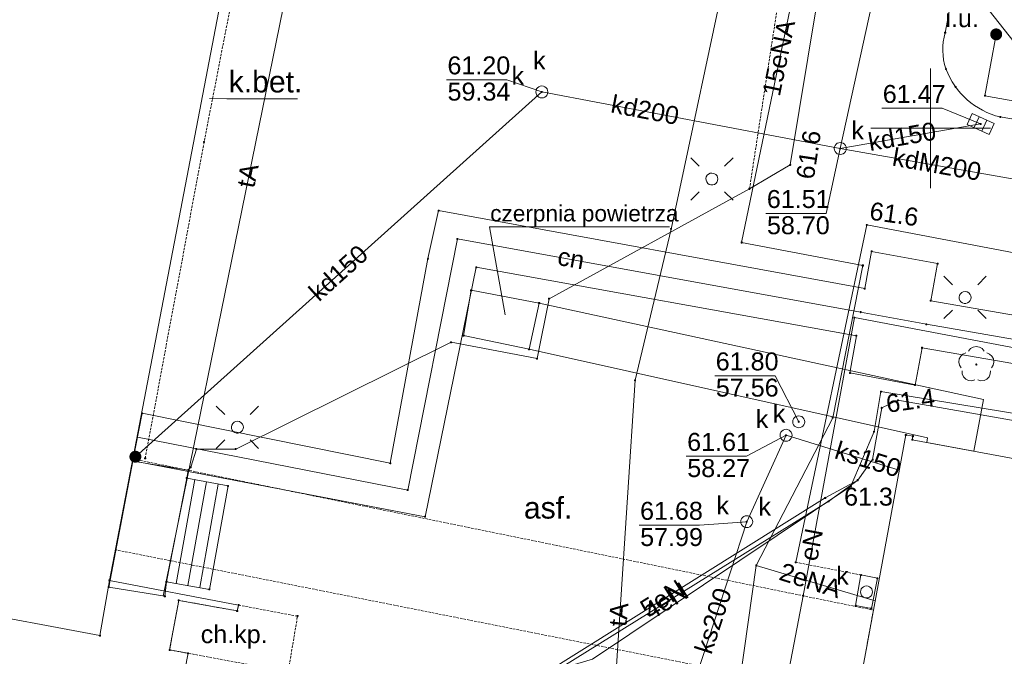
# Paper-space layout 'A-01 PLAN SYTUACYJNY' of a CAD drawing. Header units: millimetres. Extents: x 0 to 900, y 0 to 750.
# Tile 53 of 105: x 419 to 502, y 448 to 502. Entities that reach past the tile are written whole.
import ezdxf
from ezdxf.xclip import XClip

# ---------------------------------------------------------------- set-up
doc = ezdxf.new("R2010")
doc.units = ezdxf.units.MM
doc.header["$MEASUREMENT"] = 0
doc.header["$XCLIPFRAME"] = 0
doc.linetypes.add('PRZER2-1', pattern=[1.5, 1, -0.5])
doc.layers.add('A_mapa_Nr_pióra__2', color=8, linetype='Continuous', lineweight=13)
doc.layers.add('A_podrys', color=7, linetype='Continuous')
doc.styles.add('STYL_AUTOMATYCZNY_1', font='arial.ttf')

# ---------------------------------------------------------------- blocks, each defined once
blk = doc.blocks.new('Rysunek_3_3', base_point=(-1239.757, 488.381))
at = {"layer": 'A_mapa_Nr_pióra__2', "linetype": 'Continuous', "lineweight": 13}
for points in [[(500.477, 500.415), (500.494, 500.286), (500.544, 500.165), (500.624, 500.062), (500.727, 499.982), (500.848, 499.933), (500.977, 499.915), (501.107, 499.933), (501.227, 499.982), (501.331, 500.062), (501.41, 500.165), (501.46, 500.286), (501.477, 500.415), (501.46, 500.545), (501.41, 500.665), (501.331, 500.769), (501.227, 500.848), (501.107, 500.898), (500.977, 500.915), (500.848, 500.898), (500.727, 500.848), (500.624, 500.769), (500.544, 500.665), (500.494, 500.545)], [(462.949, 495.608), (462.952, 495.584), (462.961, 495.563), (462.976, 495.544), (462.994, 495.53), (463.016, 495.521), (463.039, 495.518), (463.063, 495.521), (463.084, 495.53), (463.103, 495.544), (463.117, 495.563), (463.126, 495.584), (463.129, 495.608), (463.126, 495.631), (463.117, 495.653), (463.103, 495.671), (463.084, 495.686), (463.063, 495.695), (463.039, 495.698), (463.016, 495.695), (462.994, 495.686), (462.976, 495.671), (462.961, 495.653), (462.952, 495.631)], [(499.587, 492.935), (499.59, 492.912), (499.599, 492.89), (499.614, 492.872), (499.632, 492.858), (499.654, 492.849), (499.677, 492.845), (499.7, 492.849), (499.722, 492.858), (499.741, 492.872), (499.755, 492.89), (499.764, 492.912), (499.767, 492.935), (499.764, 492.959), (499.755, 492.98), (499.741, 492.999), (499.722, 493.013), (499.7, 493.022), (499.677, 493.025), (499.654, 493.022), (499.632, 493.013), (499.614, 492.999), (499.599, 492.98), (499.59, 492.959)], [(487.865, 490.882), (487.868, 490.858), (487.877, 490.837), (487.891, 490.818), (487.91, 490.804), (487.932, 490.795), (487.955, 490.792), (487.978, 490.795), (488, 490.804), (488.019, 490.818), (488.033, 490.837), (488.042, 490.858), (488.045, 490.882), (488.042, 490.905), (488.033, 490.927), (488.019, 490.945), (488, 490.96), (487.978, 490.969), (487.955, 490.972), (487.932, 490.969), (487.91, 490.96), (487.891, 490.945), (487.877, 490.927), (487.868, 490.905)], [(483.687, 489.515), (483.69, 489.492), (483.699, 489.47), (483.714, 489.452), (483.732, 489.438), (483.754, 489.429), (483.777, 489.425), (483.8, 489.429), (483.822, 489.438), (483.841, 489.452), (483.855, 489.47), (483.864, 489.492), (483.867, 489.515), (483.864, 489.539), (483.855, 489.56), (483.841, 489.579), (483.822, 489.593), (483.8, 489.602), (483.777, 489.605), (483.754, 489.602), (483.732, 489.593), (483.714, 489.579), (483.699, 489.56), (483.69, 489.539)], [(490.087, 484.495), (490.09, 484.472), (490.099, 484.45), (490.114, 484.432), (490.132, 484.418), (490.154, 484.409), (490.177, 484.405), (490.2, 484.409), (490.222, 484.418), (490.241, 484.432), (490.255, 484.45), (490.264, 484.472), (490.267, 484.495), (490.264, 484.519), (490.255, 484.54), (490.241, 484.559), (490.222, 484.573), (490.2, 484.582), (490.177, 484.585), (490.154, 484.582), (490.132, 484.573), (490.114, 484.559), (490.099, 484.54), (490.09, 484.519)], [(499.317, 472.745), (499.345, 472.75), (499.37, 472.763), (499.39, 472.783), (499.403, 472.808), (499.407, 472.835), (499.403, 472.863), (499.39, 472.888), (499.37, 472.908), (499.345, 472.921), (499.317, 472.925), (499.289, 472.921), (499.264, 472.908), (499.244, 472.888), (499.232, 472.863), (499.227, 472.835), (499.232, 472.808), (499.244, 472.783), (499.264, 472.763), (499.289, 472.75)], [(491.327, 469.215), (491.33, 469.192), (491.339, 469.17), (491.354, 469.152), (491.372, 469.138), (491.394, 469.129), (491.417, 469.125), (491.44, 469.129), (491.462, 469.138), (491.481, 469.152), (491.495, 469.17), (491.504, 469.192), (491.507, 469.215), (491.504, 469.239), (491.495, 469.26), (491.481, 469.279), (491.462, 469.293), (491.44, 469.302), (491.417, 469.305), (491.394, 469.302), (491.372, 469.293), (491.354, 469.279), (491.339, 469.26), (491.33, 469.239)], [(484.4, 468.052), (484.403, 468.028), (484.412, 468.007), (484.427, 467.988), (484.445, 467.974), (484.467, 467.965), (484.49, 467.962), (484.513, 467.965), (484.535, 467.974), (484.554, 467.988), (484.568, 468.007), (484.577, 468.028), (484.58, 468.052), (484.577, 468.075), (484.568, 468.097), (484.554, 468.115), (484.535, 468.13), (484.513, 468.138), (484.49, 468.142), (484.467, 468.138), (484.445, 468.13), (484.427, 468.115), (484.412, 468.097), (484.403, 468.075)], [(483.34, 466.923), (483.343, 466.9), (483.352, 466.878), (483.367, 466.859), (483.385, 466.845), (483.407, 466.836), (483.43, 466.833), (483.454, 466.836), (483.475, 466.845), (483.494, 466.859), (483.508, 466.878), (483.517, 466.9), (483.52, 466.923), (483.517, 466.946), (483.508, 466.968), (483.494, 466.987), (483.475, 467.001), (483.454, 467.01), (483.43, 467.013), (483.407, 467.01), (483.385, 467.001), (483.367, 466.987), (483.352, 466.968), (483.343, 466.946)], [(428.597, 465.135), (428.614, 465.006), (428.664, 464.885), (428.744, 464.782), (428.847, 464.702), (428.968, 464.653), (429.097, 464.635), (429.227, 464.653), (429.347, 464.702), (429.451, 464.782), (429.53, 464.885), (429.58, 465.006), (429.597, 465.135), (429.58, 465.265), (429.53, 465.385), (429.451, 465.489), (429.347, 465.568), (429.227, 465.618), (429.097, 465.635), (428.968, 465.618), (428.847, 465.568), (428.744, 465.489), (428.664, 465.385), (428.614, 465.265)], [(486.607, 461.695), (486.61, 461.672), (486.619, 461.65), (486.634, 461.632), (486.652, 461.618), (486.674, 461.609), (486.697, 461.605), (486.72, 461.609), (486.742, 461.618), (486.761, 461.632), (486.775, 461.65), (486.784, 461.672), (486.787, 461.695), (486.784, 461.719), (486.775, 461.74), (486.761, 461.759), (486.742, 461.773), (486.72, 461.782), (486.697, 461.785), (486.674, 461.782), (486.652, 461.773), (486.634, 461.759), (486.619, 461.74), (486.61, 461.719)], [(480.058, 459.708), (480.061, 459.684), (480.07, 459.663), (480.084, 459.644), (480.103, 459.63), (480.124, 459.621), (480.148, 459.618), (480.171, 459.621), (480.193, 459.63), (480.211, 459.644), (480.226, 459.663), (480.235, 459.684), (480.238, 459.708), (480.235, 459.731), (480.226, 459.753), (480.211, 459.771), (480.193, 459.786), (480.171, 459.795), (480.148, 459.798), (480.124, 459.795), (480.103, 459.786), (480.084, 459.771), (480.07, 459.753), (480.061, 459.731)]]:
    blk.add_hatch(color=8, dxfattribs=at).paths.add_polyline_path(points)
at = {"layer": 'A_mapa_Nr_pióra__2', "color": 8, "linetype": 'Continuous', "lineweight": 13, "ltscale": 0.2, "flags": 128}
for points in [[(301.773, 580.211), (445.817, 553.215), (426.937, 454.795), (437.717, 452.735), (437.597, 452.255), (432.717, 453.135), (431.957, 448.995), (433.497, 448.715), (432.957, 445.875), (432.737, 445.895), (428.857, 425.275), (424.257, 426.155), (423.457, 421.995), (431.697, 420.515), (429.997, 411.035), (423.397, 412.235), (420.337, 395.615), (348.397, 409.235)], [(301.773, 580.211), (445.817, 553.215), (426.937, 454.795), (426.137, 450.195), (354.797, 463.555)], [(487.955, 490.882), (501.357, 552.075), (501.464, 553.079)], [(431.429, 453.497), (445.725, 523.684)], [(486.837, 522.695), (486.278, 519.747), (500.426, 517.065), (500.397, 502.419), (502.471, 499.759)], [(478.299, 437.295), (480.942, 456.046), (487.331, 468.395), (489.843, 481.109), (479.723, 483.028), (486.083, 513.712), (487.345, 518.934)], [(478.829, 507.56), (473.828, 484.145), (470.825, 471.525), (468.28, 432.335), (461.755, 397.381)], [(500.977, 500.415), (500.037, 495.295), (513.957, 492.795), (521.837, 491.555), (528.597, 493.955), (530.889, 497.394)], [(495.497, 487.575), (495.497, 497.575)], [(495.497, 487.575), (495.497, 497.575)], [(535.013, 496.627), (534.257, 492.555), (533.557, 491.115), (526.877, 464.735), (491.357, 470.575), (490.777, 467.235), (488.837, 462.675), (467.257, 448.235), (458.337, 445.575), (449.437, 436.455), (434.517, 369.515), (352.337, 384.355), (343.957, 404.295), (337.957, 418.795), (335.057, 431.195), (336.257, 439.715), (341.909, 465.907)], [(463.039, 495.608), (460.119, 496.626), (455.079, 496.626)], [(463.039, 495.608), (429.097, 465.135)], [(435.283, 495.045), (436.726, 495.024), (442.646, 495.024)], [(463.039, 495.608), (487.955, 490.882)], [(480.357, 429.975), (484.857, 453.515), (489.137, 476.755), (510.397, 472.715), (512.317, 480.295), (514.997, 494.235)], [(499.677, 492.935), (496.469, 494.241), (491.429, 494.241)], [(499.15, 492.627), (499.568, 493.536)], [(487.955, 490.882), (499.677, 492.935)], [(495.497, 492.575), (490.497, 492.575)], [(495.497, 492.575), (500.497, 492.575)], [(499.787, 492.335), (500.204, 493.244)], [(487.955, 490.882), (486.79, 485.462), (481.75, 485.462)], [(487.955, 490.882), (503.906, 488.063)], [(475.469, 490.103), (476.177, 489.396)], [(479.005, 490.103), (478.298, 489.396)], [(475.469, 486.568), (476.177, 487.275)], [(479.005, 486.568), (478.298, 487.275)], [(459.988, 476.995), (458.655, 484.343), (473.695, 484.343)], [(490.177, 484.495), (484.237, 456.315)], [(429.272, 466.776), (451.838, 462.347), (455.988, 483.33), (489.655, 477.212), (495.146, 476.197), (518.655, 472.124)], [(496.609, 480.203), (497.317, 479.496)], [(500.145, 480.203), (499.438, 479.496)], [(496.609, 476.668), (497.317, 477.375)], [(500.145, 476.668), (499.438, 477.375)], [(498.045, 472.567), (497.908, 472.787), (497.854, 473.042), (497.891, 473.299), (498.013, 473.528), (498.205, 473.703), (498.446, 473.8)], [(498.669, 473.962), (498.836, 474.161), (499.061, 474.29), (499.317, 474.335), (499.573, 474.29), (499.798, 474.161), (499.966, 473.962)], [(500.188, 473.8), (500.429, 473.703), (500.622, 473.528), (500.744, 473.299), (500.78, 473.042), (500.726, 472.787), (500.589, 472.567)], [(499.18, 471.543), (498.927, 471.48), (498.669, 471.508), (498.436, 471.622), (498.255, 471.809), (498.149, 472.046), (498.13, 472.305)], [(500.504, 472.305), (500.485, 472.046), (500.379, 471.809), (500.199, 471.622), (499.965, 471.508), (499.707, 471.48), (499.455, 471.543)], [(484.49, 468.052), (482.521, 471.897), (477.481, 471.897)], [(489.417, 463.175), (490.657, 464.895), (491.417, 469.215), (492.777, 469.855), (502.717, 468.115), (522.557, 464.615), (526.277, 465.315), (527.377, 466.835), (528.237, 471.155)], [(435.849, 469.363), (436.557, 468.656)], [(439.385, 469.363), (438.678, 468.656)], [(435.849, 465.828), (436.557, 466.535)], [(439.385, 465.828), (438.678, 466.535)], [(483.43, 466.923), (480.148, 459.708), (474.697, 442.975)], [(483.43, 466.923), (480.136, 465.174), (475.096, 465.174)], [(483.43, 466.923), (492.886, 464.008)], [(432.503, 454.551), (434.054, 463.229)], [(433.487, 454.375), (435.036, 463.041)], [(457.657, 444.275), (459.537, 444.675), (486.697, 461.695), (489.417, 463.175)], [(457.657, 444.275), (459.857, 444.535), (486.997, 461.415), (489.417, 463.175)], [(434.472, 454.199), (436.019, 462.853)], [(459.537, 444.675), (486.697, 461.695)], [(486.997, 461.415), (459.857, 444.535)], [(480.148, 459.708), (476.203, 459.414), (471.163, 459.414)], [(490.871, 453.094), (480.942, 456.046)]]:
    blk.add_lwpolyline(points, dxfattribs=at)
for points in [[(530.097, 514.015), (532.257, 530.055), (533.057, 536.015, 0.212893), (532.037, 542.515, 0.135669), (516.537, 546.495, 0.097614), (510.897, 545.855, 0.093983), (506.817, 543.815, 0.235117), (502.917, 537.195), (500.637, 521.415), (496.717, 500.555, 0.152127), (496.777, 497.535, 0.248916), (501.317, 493.515), (523.177, 489.735, 0.327079), (530.217, 491.535), (578.497, 482.175, 0.167419), (581.057, 482.535, 0.258814), (583.217, 485.755), (585.037, 495.875), (662.737, 482.615), (660.737, 472.275)], [(443.71, 537.06), (482.517, 529.955), (487.077, 528.815, -0.316358), (489.057, 524.535), (488.977, 520.975), (483.777, 489.515), (480.377, 487.515), (463.637, 478.335), (462.637, 473.335), (455.457, 474.695), (437.477, 465.775), (434.197, 465.775), (433.717, 464.255), (433.517, 464.015)], [(490.177, 484.495), (514.917, 479.795), (534.797, 476.175, -0.218027), (542.717, 470.155), (543.837, 465.735), (542.057, 456.755)]]:
    blk.add_lwpolyline(points, format="xyb", dxfattribs=at)
at = {"layer": 'A_mapa_Nr_pióra__2', "color": 8, "linetype": 'PRZER2-1', "lineweight": 13, "ltscale": 0.2, "flags": 128}
for points in [[(429.917, 464.995), (434.837, 491.415), (444.257, 539.875)], [(450.397, 513.155), (449.897, 510.355), (467.497, 507.315), (471.777, 505.775), (482.877, 503.775), (480.377, 487.515)], [(484.237, 456.315), (489.677, 455.255)]]:
    blk.add_lwpolyline(points, dxfattribs=at)
at = {"layer": 'A_mapa_Nr_pióra__2', "color": 8, "linetype": 'Continuous', "lineweight": 13, "ltscale": 0.2, "flags": 128}
for points in [[(496.672, 500.54), (496.672, 500.571), (496.701, 500.6), (496.733, 500.6), (496.762, 500.571), (496.762, 500.54), (496.733, 500.51), (496.701, 500.51)], [(496.732, 497.52), (496.732, 497.551), (496.761, 497.58), (496.793, 497.58), (496.822, 497.551), (496.822, 497.52), (496.793, 497.49), (496.761, 497.49)], [(463.039, 496.108), (463.169, 496.091), (463.289, 496.041), (463.393, 495.961), (463.472, 495.858), (463.522, 495.737), (463.539, 495.608), (463.522, 495.478), (463.472, 495.358), (463.393, 495.254), (463.289, 495.175), (463.169, 495.125), (463.039, 495.108), (462.91, 495.125), (462.789, 495.175), (462.686, 495.254), (462.606, 495.358), (462.556, 495.478), (462.539, 495.608), (462.556, 495.737), (462.606, 495.858), (462.686, 495.961), (462.789, 496.041), (462.91, 496.091)], [(463.039, 496.108), (463.169, 496.091), (463.289, 496.041), (463.393, 495.961), (463.472, 495.858), (463.522, 495.737), (463.539, 495.608), (463.522, 495.478), (463.472, 495.358), (463.393, 495.254), (463.289, 495.175), (463.169, 495.125), (463.039, 495.108), (462.91, 495.125), (462.789, 495.175), (462.686, 495.254), (462.606, 495.358), (462.556, 495.478), (462.539, 495.608), (462.556, 495.737), (462.606, 495.858), (462.686, 495.961), (462.789, 496.041), (462.91, 496.091)], [(497.532, 496.02), (497.532, 496.051), (497.561, 496.08), (497.593, 496.08), (497.622, 496.051), (497.622, 496.02), (497.593, 495.99), (497.561, 495.99)], [(499.992, 495.28), (499.992, 495.311), (500.021, 495.34), (500.053, 495.34), (500.082, 495.311), (500.082, 495.28), (500.053, 495.25), (500.021, 495.25)], [(500.377, 492.064), (498.56, 492.898), (498.977, 493.807), (500.795, 492.973)], [(501.272, 493.5), (501.272, 493.531), (501.301, 493.56), (501.333, 493.56), (501.362, 493.531), (501.362, 493.5), (501.333, 493.47), (501.301, 493.47)], [(434.792, 491.4), (434.792, 491.431), (434.821, 491.46), (434.853, 491.46), (434.882, 491.431), (434.882, 491.4), (434.853, 491.37), (434.821, 491.37)], [(487.955, 491.382), (488.085, 491.365), (488.205, 491.315), (488.309, 491.235), (488.388, 491.132), (488.438, 491.011), (488.455, 490.882), (488.438, 490.752), (488.388, 490.632), (488.309, 490.528), (488.205, 490.449), (488.085, 490.399), (487.955, 490.382), (487.826, 490.399), (487.705, 490.449), (487.602, 490.528), (487.522, 490.632), (487.472, 490.752), (487.455, 490.882), (487.472, 491.011), (487.522, 491.132), (487.602, 491.235), (487.705, 491.315), (487.826, 491.365)], [(487.955, 491.382), (488.085, 491.365), (488.205, 491.315), (488.309, 491.235), (488.388, 491.132), (488.438, 491.011), (488.455, 490.882), (488.438, 490.752), (488.388, 490.632), (488.309, 490.528), (488.205, 490.449), (488.085, 490.399), (487.955, 490.382), (487.826, 490.399), (487.705, 490.449), (487.602, 490.528), (487.522, 490.632), (487.472, 490.752), (487.455, 490.882), (487.472, 491.011), (487.522, 491.132), (487.602, 491.235), (487.705, 491.315), (487.826, 491.365)], [(477.237, 488.835), (477.408, 488.805), (477.559, 488.718), (477.67, 488.585), (477.72, 488.465), (477.737, 488.335), (477.72, 488.206), (477.67, 488.085), (477.577, 487.969), (477.454, 487.885), (477.312, 487.841), (477.163, 487.841), (477.02, 487.885), (476.897, 487.969), (476.804, 488.085), (476.75, 488.224), (476.739, 488.373), (476.772, 488.518), (476.846, 488.647), (476.956, 488.749), (477.09, 488.813)], [(480.332, 487.5), (480.332, 487.531), (480.361, 487.56), (480.393, 487.56), (480.422, 487.531), (480.422, 487.5), (480.393, 487.47), (480.361, 487.47)], [(429.652, 468.76), (450.377, 464.588), (453.526, 481.691), (454.415, 485.697), (490.002, 479.181), (490.577, 482.288), (496.083, 481.271), (495.509, 478.164), (518.991, 474.095), (518.318, 470.154), (494.782, 474.231), (494.208, 471.124), (488.76, 472.131), (489.308, 475.243), (457.561, 480.963), (453.289, 460.123), (428.892, 464.792)], [(454.37, 485.681), (454.37, 485.713), (454.4, 485.742), (454.431, 485.742), (454.46, 485.713), (454.46, 485.681), (454.431, 485.652), (454.4, 485.652)], [(473.783, 484.13), (473.783, 484.161), (473.812, 484.19), (473.844, 484.19), (473.873, 484.161), (473.873, 484.13), (473.844, 484.1), (473.812, 484.1)], [(455.943, 483.314), (455.943, 483.346), (455.972, 483.375), (456.004, 483.375), (456.033, 483.346), (456.033, 483.314), (456.004, 483.285), (455.972, 483.285)], [(479.678, 483.012), (479.678, 483.044), (479.707, 483.073), (479.739, 483.073), (479.768, 483.044), (479.768, 483.012), (479.739, 482.983), (479.707, 482.983)], [(490.532, 482.273), (490.532, 482.304), (490.561, 482.333), (490.592, 482.333), (490.622, 482.304), (490.622, 482.273), (490.592, 482.243), (490.561, 482.243)], [(453.481, 481.675), (453.481, 481.706), (453.51, 481.736), (453.542, 481.736), (453.571, 481.706), (453.571, 481.675), (453.542, 481.646), (453.51, 481.646)], [(457.516, 480.948), (457.516, 480.979), (457.545, 481.008), (457.577, 481.008), (457.606, 480.979), (457.606, 480.948), (457.577, 480.918), (457.545, 480.918)], [(489.798, 481.093), (489.798, 481.125), (489.827, 481.154), (489.859, 481.154), (489.888, 481.125), (489.888, 481.093), (489.859, 481.064), (489.827, 481.064)], [(496.038, 481.255), (496.038, 481.286), (496.067, 481.316), (496.099, 481.316), (496.128, 481.286), (496.128, 481.255), (496.099, 481.226), (496.067, 481.226)], [(457.137, 479.035), (462.817, 477.975), (461.977, 474.115), (456.497, 475.255)], [(457.092, 479.02), (457.092, 479.051), (457.121, 479.08), (457.153, 479.08), (457.182, 479.051), (457.182, 479.02), (457.153, 478.99), (457.121, 478.99)], [(489.957, 479.165), (489.957, 479.197), (489.986, 479.226), (490.018, 479.226), (490.047, 479.197), (490.047, 479.165), (490.018, 479.136), (489.986, 479.136)], [(498.377, 478.935), (498.548, 478.905), (498.699, 478.818), (498.81, 478.685), (498.86, 478.565), (498.877, 478.435), (498.86, 478.306), (498.81, 478.185), (498.717, 478.069), (498.594, 477.985), (498.452, 477.941), (498.303, 477.941), (498.16, 477.985), (498.037, 478.069), (497.944, 478.185), (497.89, 478.324), (497.879, 478.473), (497.912, 478.618), (497.986, 478.747), (498.096, 478.849), (498.23, 478.913)], [(462.817, 477.975), (499.912, 469.926), (499.11, 465.6), (495.177, 466.329), (495.249, 466.723), (461.977, 474.115)], [(462.772, 477.96), (462.772, 477.991), (462.801, 478.02), (462.833, 478.02), (462.862, 477.991), (462.862, 477.96), (462.833, 477.93), (462.801, 477.93)], [(463.592, 478.32), (463.592, 478.351), (463.621, 478.38), (463.653, 478.38), (463.682, 478.351), (463.682, 478.32), (463.653, 478.29), (463.621, 478.29)], [(495.464, 478.148), (495.464, 478.18), (495.493, 478.209), (495.525, 478.209), (495.554, 478.18), (495.554, 478.148), (495.525, 478.119), (495.493, 478.119)], [(489.61, 477.196), (489.61, 477.228), (489.639, 477.257), (489.671, 477.257), (489.7, 477.228), (489.7, 477.196), (489.671, 477.167), (489.639, 477.167)], [(489.092, 476.74), (489.092, 476.771), (489.121, 476.8), (489.153, 476.8), (489.182, 476.771), (489.182, 476.74), (489.153, 476.71), (489.121, 476.71)], [(495.101, 476.181), (495.101, 476.213), (495.13, 476.242), (495.161, 476.242), (495.191, 476.213), (495.191, 476.181), (495.161, 476.152), (495.13, 476.152)], [(456.452, 475.24), (456.452, 475.271), (456.481, 475.3), (456.513, 475.3), (456.542, 475.271), (456.542, 475.24), (456.513, 475.21), (456.481, 475.21)], [(489.263, 475.227), (489.263, 475.258), (489.292, 475.288), (489.324, 475.288), (489.353, 475.258), (489.353, 475.227), (489.324, 475.198), (489.292, 475.198)], [(455.412, 474.68), (455.412, 474.711), (455.441, 474.74), (455.473, 474.74), (455.502, 474.711), (455.502, 474.68), (455.473, 474.65), (455.441, 474.65)], [(461.932, 474.1), (461.932, 474.131), (461.961, 474.16), (461.993, 474.16), (462.022, 474.131), (462.022, 474.1), (461.993, 474.07), (461.961, 474.07)], [(494.737, 474.215), (494.737, 474.247), (494.766, 474.276), (494.798, 474.276), (494.827, 474.247), (494.827, 474.215), (494.798, 474.186), (494.766, 474.186)], [(462.592, 473.32), (462.592, 473.351), (462.621, 473.38), (462.653, 473.38), (462.682, 473.351), (462.682, 473.32), (462.653, 473.29), (462.621, 473.29)], [(488.715, 472.115), (488.715, 472.147), (488.744, 472.176), (488.776, 472.176), (488.805, 472.147), (488.805, 472.115), (488.776, 472.086), (488.744, 472.086)], [(470.78, 471.509), (470.78, 471.541), (470.809, 471.57), (470.841, 471.57), (470.87, 471.541), (470.87, 471.509), (470.841, 471.48), (470.809, 471.48)], [(494.163, 471.108), (494.163, 471.14), (494.192, 471.169), (494.224, 471.169), (494.253, 471.14), (494.253, 471.108), (494.224, 471.079), (494.192, 471.079)], [(491.312, 470.56), (491.312, 470.591), (491.341, 470.62), (491.373, 470.62), (491.402, 470.591), (491.402, 470.56), (491.373, 470.53), (491.341, 470.53)], [(492.732, 469.84), (492.732, 469.871), (492.761, 469.9), (492.793, 469.9), (492.822, 469.871), (492.822, 469.84), (492.793, 469.81), (492.761, 469.81)], [(429.607, 468.745), (429.607, 468.776), (429.636, 468.805), (429.668, 468.805), (429.697, 468.776), (429.697, 468.745), (429.668, 468.715), (429.636, 468.715)], [(491.372, 469.2), (491.372, 469.231), (491.401, 469.26), (491.433, 469.26), (491.462, 469.231), (491.462, 469.2), (491.433, 469.17), (491.401, 469.17)], [(437.617, 468.095), (437.788, 468.065), (437.939, 467.978), (438.05, 467.845), (438.1, 467.725), (438.117, 467.595), (438.1, 467.466), (438.05, 467.345), (437.957, 467.229), (437.834, 467.145), (437.692, 467.101), (437.543, 467.101), (437.4, 467.145), (437.277, 467.229), (437.184, 467.345), (437.13, 467.484), (437.119, 467.633), (437.152, 467.778), (437.226, 467.907), (437.336, 468.009), (437.47, 468.073)], [(484.49, 468.552), (484.62, 468.535), (484.74, 468.485), (484.844, 468.405), (484.923, 468.302), (484.973, 468.181), (484.99, 468.052), (484.973, 467.922), (484.923, 467.802), (484.844, 467.698), (484.74, 467.619), (484.62, 467.569), (484.49, 467.552), (484.361, 467.569), (484.24, 467.619), (484.137, 467.698), (484.057, 467.802), (484.007, 467.922), (483.99, 468.052), (484.007, 468.181), (484.057, 468.302), (484.137, 468.405), (484.24, 468.485), (484.361, 468.535)], [(487.286, 468.379), (487.286, 468.411), (487.315, 468.44), (487.346, 468.44), (487.376, 468.411), (487.376, 468.379), (487.346, 468.35), (487.315, 468.35)], [(483.43, 467.423), (483.56, 467.406), (483.68, 467.356), (483.784, 467.277), (483.863, 467.173), (483.913, 467.052), (483.93, 466.923), (483.913, 466.794), (483.863, 466.673), (483.784, 466.57), (483.68, 466.49), (483.56, 466.44), (483.43, 466.423), (483.301, 466.44), (483.18, 466.49), (483.077, 466.57), (482.997, 466.673), (482.947, 466.794), (482.93, 466.923), (482.947, 467.052), (482.997, 467.173), (483.077, 467.277), (483.18, 467.356), (483.301, 467.406)], [(483.43, 467.423), (483.56, 467.406), (483.68, 467.356), (483.784, 467.277), (483.863, 467.173), (483.913, 467.052), (483.93, 466.923), (483.913, 466.794), (483.863, 466.673), (483.784, 466.57), (483.68, 466.49), (483.56, 466.44), (483.43, 466.423), (483.301, 466.44), (483.18, 466.49), (483.077, 466.57), (482.997, 466.673), (482.947, 466.794), (482.93, 466.923), (482.947, 467.052), (482.997, 467.173), (483.077, 467.277), (483.18, 467.356), (483.301, 467.406)], [(490.732, 467.22), (490.732, 467.251), (490.761, 467.28), (490.793, 467.28), (490.822, 467.251), (490.822, 467.22), (490.793, 467.19), (490.761, 467.19)], [(493.386, 466.941), (493.386, 466.973), (493.415, 467.002), (493.447, 467.002), (493.476, 466.973), (493.476, 466.941), (493.447, 466.912), (493.415, 466.912)], [(577.275, 449.527), (576.687, 449.637), (576.631, 449.341), (535.335, 457.199), (535.771, 459.559), (529.479, 460.725), (529.343, 459.997), (493.967, 466.553), (494.021, 466.849), (493.431, 466.957), (487.411, 434.353), (487.903, 434.263), (487.957, 434.555), (558.212, 421.285), (558.337, 421.255), (569.857, 419.075), (571.637, 418.715)], [(493.922, 466.537), (493.922, 466.569), (493.951, 466.598), (493.983, 466.598), (494.012, 466.569), (494.012, 466.537), (493.983, 466.508), (493.951, 466.508)], [(493.976, 466.833), (493.976, 466.865), (494.005, 466.894), (494.037, 466.894), (494.066, 466.865), (494.066, 466.833), (494.037, 466.804), (494.005, 466.804)], [(434.152, 465.76), (434.152, 465.791), (434.181, 465.82), (434.213, 465.82), (434.242, 465.791), (434.242, 465.76), (434.213, 465.73), (434.181, 465.73)], [(437.432, 465.76), (437.432, 465.791), (437.461, 465.82), (437.493, 465.82), (437.522, 465.791), (437.522, 465.76), (437.493, 465.73), (437.461, 465.73)], [(428.886, 464.762), (433.517, 464.015), (433.397, 463.355), (431.697, 454.695), (431.557, 453.475), (426.874, 454.247)], [(428.841, 464.746), (428.841, 464.778), (428.87, 464.807), (428.902, 464.807), (428.931, 464.778), (428.931, 464.746), (428.902, 464.717), (428.87, 464.717)], [(428.847, 464.777), (428.847, 464.808), (428.876, 464.837), (428.908, 464.837), (428.937, 464.808), (428.937, 464.777), (428.908, 464.747), (428.876, 464.747)], [(429.872, 464.98), (429.872, 465.011), (429.901, 465.04), (429.933, 465.04), (429.962, 465.011), (429.962, 464.98), (429.933, 464.95), (429.901, 464.95)], [(450.332, 464.572), (450.332, 464.604), (450.361, 464.633), (450.392, 464.633), (450.422, 464.604), (450.422, 464.572), (450.392, 464.543), (450.361, 464.543)], [(490.612, 464.88), (490.612, 464.911), (490.641, 464.94), (490.673, 464.94), (490.702, 464.911), (490.702, 464.88), (490.673, 464.85), (490.641, 464.85)], [(433.472, 464), (433.472, 464.031), (433.501, 464.06), (433.533, 464.06), (433.562, 464.031), (433.562, 464), (433.533, 463.97), (433.501, 463.97)], [(433.672, 464.24), (433.672, 464.271), (433.701, 464.3), (433.733, 464.3), (433.762, 464.271), (433.762, 464.24), (433.733, 464.21), (433.701, 464.21)], [(354.797, 463.555), (349.397, 434.655), (346.457, 435.215), (344.057, 422.195), (346.437, 421.775), (345.577, 417.095), (349.697, 416.355), (348.397, 409.235), (420.337, 395.615), (423.397, 412.235), (429.997, 411.035), (431.697, 420.515), (423.457, 421.995), (424.257, 426.155), (428.857, 425.275), (432.737, 445.895), (432.957, 445.875), (433.497, 448.715), (431.957, 448.995), (432.717, 453.135), (437.597, 452.255), (437.717, 452.735), (426.937, 454.795), (426.137, 450.195)], [(436.837, 462.695), (435.277, 454.055), (431.697, 454.695), (433.397, 463.355)], [(433.352, 463.34), (433.352, 463.371), (433.381, 463.4), (433.413, 463.4), (433.442, 463.371), (433.442, 463.34), (433.413, 463.31), (433.381, 463.31)], [(489.372, 463.16), (489.372, 463.191), (489.401, 463.22), (489.433, 463.22), (489.462, 463.191), (489.462, 463.16), (489.433, 463.13), (489.401, 463.13)], [(436.792, 462.68), (436.792, 462.711), (436.821, 462.74), (436.853, 462.74), (436.882, 462.711), (436.882, 462.68), (436.853, 462.65), (436.821, 462.65)], [(451.793, 462.331), (451.793, 462.363), (451.822, 462.392), (451.854, 462.392), (451.883, 462.363), (451.883, 462.331), (451.854, 462.302), (451.822, 462.302)], [(488.792, 462.66), (488.792, 462.691), (488.821, 462.72), (488.853, 462.72), (488.882, 462.691), (488.882, 462.66), (488.853, 462.63), (488.821, 462.63)], [(486.652, 461.68), (486.652, 461.711), (486.681, 461.74), (486.713, 461.74), (486.742, 461.711), (486.742, 461.68), (486.713, 461.65), (486.681, 461.65)], [(486.952, 461.4), (486.952, 461.431), (486.981, 461.46), (487.013, 461.46), (487.042, 461.431), (487.042, 461.4), (487.013, 461.37), (486.981, 461.37)], [(453.244, 460.107), (453.244, 460.139), (453.273, 460.168), (453.305, 460.168), (453.334, 460.139), (453.334, 460.107), (453.305, 460.078), (453.273, 460.078)], [(480.148, 460.208), (480.277, 460.191), (480.398, 460.141), (480.501, 460.061), (480.581, 459.958), (480.631, 459.837), (480.648, 459.708), (480.631, 459.578), (480.581, 459.458), (480.501, 459.354), (480.398, 459.275), (480.277, 459.225), (480.148, 459.208), (480.018, 459.225), (479.898, 459.275), (479.794, 459.354), (479.715, 459.458), (479.665, 459.578), (479.648, 459.708), (479.665, 459.837), (479.715, 459.958), (479.794, 460.061), (479.898, 460.141), (480.018, 460.191)], [(480.148, 460.208), (480.277, 460.191), (480.398, 460.141), (480.501, 460.061), (480.581, 459.958), (480.631, 459.837), (480.648, 459.708), (480.631, 459.578), (480.581, 459.458), (480.501, 459.354), (480.398, 459.275), (480.277, 459.225), (480.148, 459.208), (480.018, 459.225), (479.898, 459.275), (479.794, 459.354), (479.715, 459.458), (479.665, 459.578), (479.648, 459.708), (479.665, 459.837), (479.715, 459.958), (479.794, 460.061), (479.898, 460.141), (480.018, 460.191)], [(484.192, 456.3), (484.192, 456.331), (484.221, 456.36), (484.253, 456.36), (484.282, 456.331), (484.282, 456.3), (484.253, 456.27), (484.221, 456.27)], [(480.897, 456.03), (480.897, 456.061), (480.926, 456.091), (480.958, 456.091), (480.987, 456.061), (480.987, 456.03), (480.958, 456.001), (480.926, 456.001)], [(426.892, 454.78), (426.892, 454.811), (426.921, 454.84), (426.953, 454.84), (426.982, 454.811), (426.982, 454.78), (426.953, 454.75), (426.921, 454.75)], [(431.652, 454.68), (431.652, 454.711), (431.681, 454.74), (431.713, 454.74), (431.742, 454.711), (431.742, 454.68), (431.713, 454.65), (431.681, 454.65)], [(489.237, 452.695), (489.677, 455.255), (491.057, 454.975), (490.557, 452.455)], [(489.632, 455.24), (489.632, 455.271), (489.661, 455.3), (489.693, 455.3), (489.722, 455.271), (489.722, 455.24), (489.693, 455.21), (489.661, 455.21)], [(491.012, 454.96), (491.012, 454.991), (491.041, 455.02), (491.073, 455.02), (491.102, 454.991), (491.102, 454.96), (491.073, 454.93), (491.041, 454.93)], [(426.829, 454.231), (426.829, 454.263), (426.858, 454.292), (426.889, 454.292), (426.919, 454.263), (426.919, 454.231), (426.889, 454.202), (426.858, 454.202)], [(435.232, 454.04), (435.232, 454.071), (435.261, 454.1), (435.293, 454.1), (435.322, 454.071), (435.322, 454.04), (435.293, 454.01), (435.261, 454.01)], [(490.147, 454.335), (490.277, 454.318), (490.397, 454.268), (490.501, 454.189), (490.58, 454.085), (490.63, 453.965), (490.647, 453.835), (490.63, 453.706), (490.58, 453.585), (490.501, 453.482), (490.397, 453.402), (490.277, 453.353), (490.147, 453.335), (490.018, 453.353), (489.897, 453.402), (489.794, 453.482), (489.714, 453.585), (489.664, 453.706), (489.647, 453.835), (489.664, 453.965), (489.714, 454.085), (489.794, 454.189), (489.897, 454.268), (490.018, 454.318)], [(431.512, 453.46), (431.512, 453.491), (431.541, 453.52), (431.573, 453.52), (431.602, 453.491), (431.602, 453.46), (431.573, 453.43), (431.541, 453.43)], [(432.672, 453.12), (432.672, 453.151), (432.701, 453.18), (432.733, 453.18), (432.762, 453.151), (432.762, 453.12), (432.733, 453.09), (432.701, 453.09)], [(484.812, 453.5), (484.812, 453.531), (484.841, 453.56), (484.873, 453.56), (484.902, 453.531), (484.902, 453.5), (484.873, 453.47), (484.841, 453.47)], [(437.552, 452.24), (437.552, 452.271), (437.581, 452.3), (437.613, 452.3), (437.642, 452.271), (437.642, 452.24), (437.613, 452.21), (437.581, 452.21)], [(437.672, 452.72), (437.672, 452.751), (437.701, 452.78), (437.733, 452.78), (437.762, 452.751), (437.762, 452.72), (437.733, 452.69), (437.701, 452.69)], [(489.192, 452.68), (489.192, 452.711), (489.221, 452.74), (489.253, 452.74), (489.282, 452.711), (489.282, 452.68), (489.253, 452.65), (489.221, 452.65)], [(490.512, 452.44), (490.512, 452.471), (490.541, 452.5), (490.573, 452.5), (490.602, 452.471), (490.602, 452.44), (490.573, 452.41), (490.541, 452.41)], [(442.592, 451.8), (442.592, 451.831), (442.621, 451.86), (442.653, 451.86), (442.682, 451.831), (442.682, 451.8), (442.653, 451.77), (442.621, 451.77)], [(426.092, 450.18), (426.092, 450.211), (426.121, 450.24), (426.153, 450.24), (426.182, 450.211), (426.182, 450.18), (426.153, 450.15), (426.121, 450.15)], [(431.912, 448.98), (431.912, 449.011), (431.941, 449.04), (431.973, 449.04), (432.002, 449.011), (432.002, 448.98), (431.973, 448.95), (431.941, 448.95)], [(433.452, 448.7), (433.452, 448.731), (433.481, 448.76), (433.513, 448.76), (433.542, 448.731), (433.542, 448.7), (433.513, 448.67), (433.481, 448.67)]]:
    blk.add_lwpolyline(points, close=True, dxfattribs=at)
at = {"layer": 'A_mapa_Nr_pióra__2', "color": 8, "linetype": 'PRZER2-1', "lineweight": 13, "ltscale": 0.2, "flags": 128}
for points in [[(428.921, 464.942), (490.728, 452.317), (489.385, 445.046), (427.468, 457.353)], [(437.717, 452.735), (442.637, 451.815), (441.857, 447.155), (433.497, 448.715), (431.957, 448.995), (432.717, 453.135), (437.597, 452.255)]]:
    blk.add_lwpolyline(points, close=True, dxfattribs=at)
at = {"layer": 'A_mapa_Nr_pióra__2', "color": 8, "linetype": 'Continuous', "lineweight": 13, "attachment_point": 7, "style": 'STYL_AUTOMATYCZNY_1'}
for s, insert, char_height in [('\\A1;{\\pql;\\fArial|b0|i0|c238|p0;\\W1.000000;i.u.}', (496.734, 500.999), 1.5), ('\\A1;{\\pql;\\fArial|b0|i0|c238|p0;\\W1.000000;k}', (462.305, 497.482), 1.5), ('\\A1;{\\pql;\\fArial|b0|i0|c238|p0;\\W1.000000;61.20}', (455.157, 497.054), 1.5), ('\\A1;{\\pql;\\fArial|b0|i0|c238|p0;\\W1.000000;k.bet.}', (436.894, 495.539), 1.8), ('\\A1;{\\pql;\\fArial|b0|i0|c238|p0;\\W1.000000;k}', (460.511, 496.216), 1.5), ('\\A1;{\\pql;\\fArial|b0|i0|c238|p0;\\W1.000000;59.34}', (455.166, 494.863), 1.5), ('\\A1;{\\pql;\\fArial|b0|i0|c238|p0;\\W1.000000;61.47}', (491.507, 494.669), 1.5), ('\\A1;{\\pql;\\fArial|b0|i0|c238|p0;\\W1.000000;k}', (488.885, 491.642), 1.5), ('\\A1;{\\pql;\\fArial|b0|i0|c238|p0;\\W1.000000;61.51}', (481.828, 485.89), 1.5), ('\\A1;{\\pql;\\fArial|b0|i0|c238|p0;\\W1.000000;czerpnia powietrza}', (458.729, 484.382), 1.35), ('\\A1;{\\pql;\\fArial|b0|i0|c238|p0;\\W1.000000;58.70}', (481.837, 483.7), 1.5), ('\\A1;{\\pql;\\fArial|b0|i0|c238|p0;\\W1.000000;61.80}', (477.559, 472.325), 1.5), ('\\A1;{\\pql;\\fArial|b0|i0|c238|p0;\\W1.000000;57.56}', (477.568, 470.135), 1.5), ('\\A1;{\\pql;\\fArial|b0|i0|c238|p0;\\W1.000000;k}', (482.323, 467.987), 1.5), ('\\A1;{\\pql;\\fArial|b0|i0|c238|p0;\\W1.000000;k}', (480.902, 467.531), 1.5), ('\\A1;{\\pql;\\fArial|b0|i0|c238|p0;\\W1.000000;k}', (480.902, 467.531), 1.5), ('\\A1;{\\pql;\\fArial|b0|i0|c238|p0;\\W1.000000;61.61}', (475.174, 465.602), 1.5), ('\\A1;{\\pql;\\fArial|b0|i0|c238|p0;\\W1.000000;58.27}', (475.183, 463.412), 1.5), ('\\A1;{\\pql;\\fArial|b0|i0|c238|p0;\\W1.000000;61.3}', (488.275, 461.027), 1.5), ('\\A1;{\\pql;\\fArial|b0|i0|c238|p0;\\W1.000000;asf.}', (461.54, 459.941), 1.8), ('\\A1;{\\pql;\\fArial|b0|i0|c238|p0;\\W1.000000;61.68}', (471.241, 459.842), 1.5), ('\\A1;{\\pql;\\fArial|b0|i0|c238|p0;\\W1.000000;k}', (477.619, 460.316), 1.5), ('\\A1;{\\pql;\\fArial|b0|i0|c238|p0;\\W1.000000;k}', (481.126, 460.222), 1.5), ('\\A1;{\\pql;\\fArial|b0|i0|c238|p0;\\W1.000000;57.99}', (471.25, 457.652), 1.5), ('\\A1;{\\pql;\\fArial|b0|i0|c238|p0;\\W1.000000;k}', (487.619, 454.444), 1.5), ('\\A1;{\\pql;\\fArial|b0|i0|c238|p0;\\W1.000000;ch.kp.}', (434.554, 449.107), 1.5)]:
    blk.add_mtext(s, dxfattribs=dict(at, insert=insert, char_height=char_height))
at = {"layer": 'A_mapa_Nr_pióra__2', "color": 8, "linetype": 'Continuous', "lineweight": 13, "char_height": 1.5, "attachment_point": 7, "style": 'STYL_AUTOMATYCZNY_1'}
for s, insert, rotation in [('\\A1;{\\pql;\\fArial|b0|i0|c238|p0;\\W1.000000;15eNA}', (482.92, 495.166), 78.29075), ('\\A1;{\\pql;\\fArial|b0|i0|c238|p0;\\W1.000000;kd200}', (468.711, 493.884), 349.25956), ('\\A1;{\\pql;\\fArial|b0|i0|c238|p0;\\W1.000000;kd150}', (490.442, 490.64), 9.93815), ('\\A1;{\\pql;\\fArial|b0|i0|c238|p0;\\W1.000000;61.6}', (485.764, 488.232), 81.33494), ('\\A1;{\\pql;\\fArial|b0|i0|c238|p0;\\W1.000000;kdM200}', (492.222, 489.45), 349.97901), ('\\A1;{\\pql;\\fArial|b0|i0|c238|p0;\\W1.000000;tA}', (439.026, 487.505), 78.48804), ('\\A1;{\\pql;\\fArial|b0|i0|c238|p0;\\W1.000000;61.6}', (490.326, 484.929), 351.96854), ('\\A1;{\\pql;\\fArial|b0|i0|c238|p0;\\W1.000000;kd150}', (444.437, 478.011), 41.91649), ('\\A1;{\\pql;\\fArial|b0|i0|c238|p0;\\W1.000000;cn}', (464.258, 481.15), 349.6999), ('\\A1;{\\pql;\\fArial|b0|i0|c238|p0;\\W1.000000;61.4}', (491.903, 468.778), 8.09101), ('\\A1;{\\pql;\\fArial|b0|i0|c238|p0;\\W1.000000;ks150}', (487.375, 465.009), 342.86505), ('\\A1;{\\pql;\\fArial|b0|i0|c238|p0;\\W1.000000;eN}', (486.044, 456.33), 79.17768), ('\\A1;{\\pql;\\fArial|b0|i0|c238|p0;\\W1.000000;2eNA}', (482.74, 454.865), 342.38963), ('\\A1;{\\pql;\\fArial|b0|i0|c238|p0;\\W1.000000;5eN}', (471.879, 451.623), 32.0736), ('\\A1;{\\pql;\\fArial|b0|i0|c238|p0;\\W1.000000;4eN}', (472.184, 451.418), 31.87997), ('\\A1;{\\pql;\\fArial|b0|i0|c238|p0;\\W1.000000;ks200}', (477.209, 448.534), 71.9575), ('\\A1;{\\pql;\\fArial|b0|i0|c238|p0;\\W1.000000;tA}', (470.125, 450.905), 85.23116)]:
    blk.add_mtext(s, dxfattribs=dict(at, insert=insert, rotation=rotation))

psp = doc.layouts.new('A-01 PLAN SYTUACYJNY')

# ---------------------------------------------------------------- block references
at = {"layer": 'A_podrys', "color": 37, "linetype": 'Continuous', "lineweight": 5, "true_color": 0x656532}
ref = psp.add_blockref('Rysunek_3_3', (-1239.757, 488.381), dxfattribs=at)
XClip(ref).set_block_clipping_path([(29.90003743, 157.4723136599), (895.1, 745.1)])

doc.saveas('drawing.dxf')
